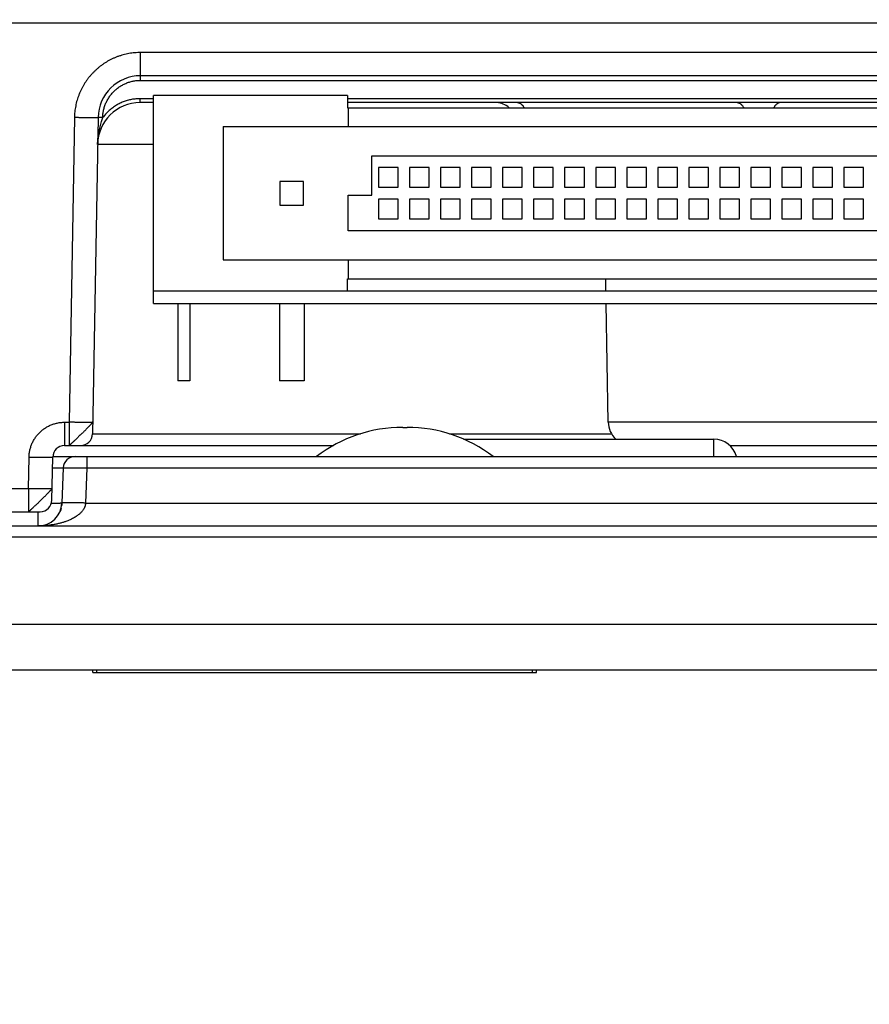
# Model space of a CAD drawing. Header units: inches. Extents: x 0 to 34, y 0 to 22.
# Tile 4 of 80: x 15.6 to 16.7, y 3 to 4.2. Entities that reach past the tile are written whole.
import ezdxf

# ---------------------------------------------------------------- set-up
doc = ezdxf.new("R2010")
doc.units = ezdxf.units.IN
doc.header["$LTSCALE"] = 1.87
doc.header["$MEASUREMENT"] = 0
doc.layers.get('0').update_dxf_attribs({"linetype": 'CONTINUOUS'})
doc.layers.add('DIMENSIONS', color=7, linetype='CONTINUOUS')
doc.styles.get("Standard").update_dxf_attribs({"font": 'txt', "width": 0.8})
doc.dimstyles.new('DIMSTYLE_1', dxfattribs={"dimtxt": 0.125, "dimasz": 0.18, "dimexe": 0.18, "dimexo": 0.0625, "dimgap": 0.09, "dimtad": 0, "dimtih": 1, "dimtoh": 1, "dimdec": 3, "dimzin": 4, "dimdsep": 46, "dimtxsty": 'STANDARD', "dimblk": '_FILLED', "dimblk1": '_FILLED', "dimblk2": '_FILLED', "dimcen": 0.09, "dimadec": 0, "dimazin": 0, "dimtp": 0.01, "dimtm": 0.01, "dimtfac": 1, "dimtdec": 3, "dimtofl": 0, "dimtmove": 0, "dimatfit": 3, "dimldrblk": '_FILLED', "dimfxl": 1, "dimtolj": 1, "dimtzin": 4, "dimarcsym": 0})

# ---------------------------------------------------------------- blocks, each defined once
blk = doc.blocks.new('*D15')
at = {"layer": 'DIMENSIONS', "color": 2, "linetype": 'CONTINUOUS'}
blk.add_line((16.8618, 3.7971), (16.8618, 2.6892), dxfattribs=at)
at = {"layer": 'DIMENSIONS', "color": 2, "linetype": 'CONTINUOUS', "width": 0.8}
for s, p in [(']', (16.9243, 2.5267)), ('44.06', (16.9243, 2.0267)), ('[', (16.9243, 1.9267)), ('1.734', (16.9243, 1.3017))]:
    blk.add_text(s, height=0.125, rotation=90, dxfattribs=at).set_placement(p)
blk = doc.blocks.new('_FILLED')
at = {"color": 0, "linetype": 'BYBLOCK'}
blk.add_solid([(0, 0), (-1, 0.1736), (-1, -0.1736)], dxfattribs=at)

msp = doc.modelspace()

# ---------------------------------------------------------------- linework, layer by layer
at = {"color": 7, "linetype": 'CONTINUOUS'}
for p, q in [((15.3203, 4.2007), (18.4033, 4.2007)), ((15.7765, 4.1279), (15.7765, 4.1632)), ((17.9471, 4.1632), (15.7765, 4.1632)), ((17.9471, 4.1337), (15.7765, 4.1337)), ((15.7765, 4.1279), (17.9471, 4.1279)), ((15.7759, 4.0997), (15.7759, 4.1046)), ((15.7928, 4.1046), (15.7759, 4.1046)), ((15.7928, 4.0997), (15.7759, 4.0997)), ((15.7928, 3.8447), (15.7928, 4.1087)), ((16.0388, 4.1087), (15.7928, 4.1087)), ((16.0388, 4.1087), (16.0388, 4.0932)), ((17.6848, 4.1046), (16.0388, 4.1046)), ((17.6848, 4.0997), (16.0388, 4.0997)), ((16.0388, 4.0932), (17.6848, 4.0932)), ((16.0398, 4.0932), (16.0398, 4.0692)), ((15.6925, 4.0806), (15.6858, 3.6942)), ((15.7225, 4.0806), (15.7155, 3.6794)), ((15.8813, 4.0692), (15.8813, 3.9002)), ((15.8813, 4.0692), (17.8423, 4.0692)), ((15.7928, 4.0466), (15.7219, 4.0466)), ((16.0698, 3.9822), (16.0698, 4.0322)), ((16.0698, 4.0322), (17.6538, 4.0322)), ((16.0783, 4.0172), (16.0783, 3.9922)), ((16.1033, 4.0172), (16.0783, 4.0172)), ((16.1033, 3.9922), (16.1033, 4.0172)), ((16.1177, 4.0172), (16.1177, 3.9922)), ((16.1427, 4.0172), (16.1177, 4.0172)), ((16.1427, 3.9922), (16.1427, 4.0172)), ((16.157, 4.0172), (16.157, 3.9922)), ((16.182, 4.0172), (16.157, 4.0172)), ((16.182, 3.9922), (16.182, 4.0172)), ((16.1964, 4.0172), (16.1964, 3.9922)), ((16.2214, 4.0172), (16.1964, 4.0172)), ((16.2214, 3.9922), (16.2214, 4.0172)), ((16.2358, 4.0172), (16.2358, 3.9922)), ((16.2608, 4.0172), (16.2358, 4.0172)), ((16.2608, 3.9922), (16.2608, 4.0172)), ((16.2751, 4.0172), (16.2751, 3.9922)), ((16.3001, 4.0172), (16.2751, 4.0172)), ((16.3001, 3.9922), (16.3001, 4.0172)), ((16.3395, 4.0172), (16.3145, 4.0172)), ((16.3145, 4.0172), (16.3145, 3.9922)), ((16.3395, 3.9922), (16.3395, 4.0172)), ((16.3789, 4.0172), (16.3539, 4.0172)), ((16.3539, 4.0172), (16.3539, 3.9922)), ((16.3789, 3.9922), (16.3789, 4.0172)), ((16.4182, 4.0172), (16.3932, 4.0172)), ((16.3932, 4.0172), (16.3932, 3.9922)), ((16.4182, 3.9922), (16.4182, 4.0172)), ((16.4576, 4.0172), (16.4326, 4.0172)), ((16.4326, 4.0172), (16.4326, 3.9922)), ((16.4576, 3.9922), (16.4576, 4.0172)), ((16.497, 4.0172), (16.472, 4.0172)), ((16.472, 4.0172), (16.472, 3.9922)), ((16.497, 3.9922), (16.497, 4.0172)), ((16.5364, 4.0172), (16.5114, 4.0172)), ((16.5114, 4.0172), (16.5114, 3.9922)), ((16.5364, 3.9922), (16.5364, 4.0172)), ((16.5757, 4.0172), (16.5507, 4.0172)), ((16.5507, 4.0172), (16.5507, 3.9922)), ((16.5757, 3.9922), (16.5757, 4.0172)), ((16.6151, 4.0172), (16.5901, 4.0172)), ((16.5901, 4.0172), (16.5901, 3.9922)), ((16.6151, 3.9922), (16.6151, 4.0172)), ((16.6545, 4.0172), (16.6295, 4.0172)), ((16.6295, 4.0172), (16.6295, 3.9922)), ((16.6545, 3.9922), (16.6545, 4.0172)), ((16.6938, 4.0172), (16.6688, 4.0172)), ((16.6688, 4.0172), (16.6688, 3.9922)), ((16.6938, 3.9922), (16.6938, 4.0172)), ((15.9533, 3.9997), (15.9533, 3.9697)), ((15.9833, 3.9997), (15.9533, 3.9997)), ((15.9833, 3.9697), (15.9833, 3.9997)), ((16.0783, 3.9922), (16.1033, 3.9922)), ((16.1177, 3.9922), (16.1427, 3.9922)), ((16.157, 3.9922), (16.182, 3.9922)), ((16.1964, 3.9922), (16.2214, 3.9922)), ((16.2358, 3.9922), (16.2608, 3.9922)), ((16.2751, 3.9922), (16.3001, 3.9922)), ((16.3145, 3.9922), (16.3395, 3.9922)), ((16.3539, 3.9922), (16.3789, 3.9922)), ((16.3932, 3.9922), (16.4182, 3.9922)), ((16.4326, 3.9922), (16.4576, 3.9922)), ((16.472, 3.9922), (16.497, 3.9922)), ((16.5114, 3.9922), (16.5364, 3.9922)), ((16.5507, 3.9922), (16.5757, 3.9922)), ((16.5901, 3.9922), (16.6151, 3.9922)), ((16.6295, 3.9922), (16.6545, 3.9922)), ((16.6688, 3.9922), (16.6938, 3.9922)), ((16.0398, 3.9372), (16.0398, 3.9822)), ((16.0398, 3.9822), (16.0698, 3.9822)), ((16.0783, 3.9772), (16.0783, 3.9522)), ((16.1033, 3.9772), (16.0783, 3.9772)), ((16.1033, 3.9522), (16.1033, 3.9772)), ((16.1177, 3.9772), (16.1177, 3.9522)), ((16.1427, 3.9772), (16.1177, 3.9772)), ((16.1427, 3.9522), (16.1427, 3.9772)), ((16.157, 3.9772), (16.157, 3.9522)), ((16.182, 3.9772), (16.157, 3.9772)), ((16.182, 3.9522), (16.182, 3.9772)), ((16.1964, 3.9772), (16.1964, 3.9522)), ((16.2214, 3.9772), (16.1964, 3.9772)), ((16.2214, 3.9522), (16.2214, 3.9772)), ((16.2358, 3.9772), (16.2358, 3.9522)), ((16.2608, 3.9772), (16.2358, 3.9772)), ((16.2608, 3.9522), (16.2608, 3.9772)), ((16.2751, 3.9772), (16.2751, 3.9522)), ((16.3001, 3.9772), (16.2751, 3.9772)), ((16.3001, 3.9522), (16.3001, 3.9772)), ((16.3395, 3.9772), (16.3145, 3.9772)), ((16.3145, 3.9772), (16.3145, 3.9522)), ((16.3395, 3.9522), (16.3395, 3.9772)), ((16.3789, 3.9772), (16.3539, 3.9772)), ((16.3539, 3.9772), (16.3539, 3.9522)), ((16.3789, 3.9522), (16.3789, 3.9772)), ((16.4182, 3.9772), (16.3932, 3.9772)), ((16.3932, 3.9772), (16.3932, 3.9522)), ((16.4182, 3.9522), (16.4182, 3.9772)), ((16.4576, 3.9772), (16.4326, 3.9772)), ((16.4326, 3.9772), (16.4326, 3.9522)), ((16.4576, 3.9522), (16.4576, 3.9772)), ((16.497, 3.9772), (16.472, 3.9772)), ((16.472, 3.9772), (16.472, 3.9522)), ((16.497, 3.9522), (16.497, 3.9772)), ((16.5364, 3.9772), (16.5114, 3.9772)), ((16.5114, 3.9772), (16.5114, 3.9522)), ((16.5364, 3.9522), (16.5364, 3.9772)), ((16.5757, 3.9772), (16.5507, 3.9772)), ((16.5507, 3.9772), (16.5507, 3.9522)), ((16.5757, 3.9522), (16.5757, 3.9772)), ((16.6151, 3.9772), (16.5901, 3.9772)), ((16.5901, 3.9772), (16.5901, 3.9522)), ((16.6151, 3.9522), (16.6151, 3.9772)), ((16.6545, 3.9772), (16.6295, 3.9772)), ((16.6295, 3.9772), (16.6295, 3.9522)), ((16.6545, 3.9522), (16.6545, 3.9772)), ((16.6938, 3.9772), (16.6688, 3.9772)), ((16.6688, 3.9772), (16.6688, 3.9522)), ((16.6938, 3.9522), (16.6938, 3.9772)), ((15.9533, 3.9697), (15.9833, 3.9697)), ((16.0783, 3.9522), (16.1033, 3.9522)), ((16.1177, 3.9522), (16.1427, 3.9522)), ((16.157, 3.9522), (16.182, 3.9522)), ((16.1964, 3.9522), (16.2214, 3.9522)), ((16.2358, 3.9522), (16.2608, 3.9522)), ((16.2751, 3.9522), (16.3001, 3.9522)), ((16.3145, 3.9522), (16.3395, 3.9522)), ((16.3539, 3.9522), (16.3789, 3.9522)), ((16.3932, 3.9522), (16.4182, 3.9522)), ((16.4326, 3.9522), (16.4576, 3.9522)), ((16.472, 3.9522), (16.497, 3.9522)), ((16.5114, 3.9522), (16.5364, 3.9522)), ((16.5507, 3.9522), (16.5757, 3.9522)), ((16.5901, 3.9522), (16.6151, 3.9522)), ((16.6295, 3.9522), (16.6545, 3.9522)), ((16.6688, 3.9522), (16.6938, 3.9522)), ((17.6838, 3.9372), (16.0398, 3.9372)), ((15.8813, 3.9002), (17.8423, 3.9002)), ((16.0398, 3.9002), (16.0398, 3.8762)), ((16.0388, 3.8607), (16.0388, 3.8762)), ((16.0388, 3.8762), (17.6848, 3.8762)), ((16.3669, 3.8607), (16.3666, 3.8762)), ((15.7928, 3.8607), (17.9308, 3.8607)), ((15.7928, 3.8447), (17.9958, 3.8447)), ((15.8238, 3.8447), (15.8238, 3.7467)), ((15.8388, 3.8447), (15.8388, 3.7467)), ((15.9528, 3.8447), (15.9528, 3.7467)), ((15.9838, 3.8447), (15.9838, 3.7467)), ((16.3698, 3.6942), (16.3671, 3.8447)), ((15.8388, 3.7467), (15.8238, 3.7467)), ((15.9838, 3.7467), (15.9528, 3.7467)), ((15.68, 3.6942), (15.68, 3.6647)), ((15.68, 3.6942), (15.6858, 3.6942)), ((15.6858, 3.6942), (15.6858, 3.6647)), ((16.1091, 3.6877), (16.1145, 3.6877)), ((16.7518, 3.6942), (16.3698, 3.6942)), ((15.7155, 3.6794), (16.0553, 3.6794)), ((16.1683, 3.6794), (16.3739, 3.6794)), ((16.1863, 3.6727), (16.5037, 3.6727)), ((16.5037, 3.6507), (16.5037, 3.6727)), ((15.68, 3.6647), (16.0211, 3.6647)), ((16.5241, 3.6647), (17.5359, 3.6647)), ((15.6343, 3.6102), (15.635, 3.65)), ((15.664, 3.5954), (15.665, 3.65)), ((15.665, 3.6507), (18.0585, 3.6507)), ((15.6932, 3.6507), (15.6932, 3.6507)), ((15.7083, 3.6507), (15.7083, 3.6362)), ((15.6783, 3.6362), (15.6767, 3.5916)), ((15.7083, 3.6362), (15.7067, 3.5916)), ((15.7083, 3.6362), (18.0153, 3.6362)), ((15.6119, 3.6102), (15.6343, 3.6102)), ((15.6343, 3.6102), (15.6343, 3.5807)), ((15.7067, 3.5916), (18.0169, 3.5916)), ((15.2466, 3.5807), (15.649, 3.5807)), ((15.6467, 3.5627), (15.6467, 3.5807)), ((15.3218, 3.5627), (18.4018, 3.5627)), ((15.3263, 3.5488), (18.3973, 3.5488)), ((18.2902, 3.3797), (15.4333, 3.3797)), ((15.7158, 3.3767), (15.7158, 3.3797)), ((15.7158, 3.3767), (16.2788, 3.3767)), ((15.7208, 3.3767), (15.7208, 3.3797)), ((16.2738, 3.3767), (16.2738, 3.3797)), ((16.2788, 3.3767), (16.2788, 3.3797))]:
    msp.add_line(p, q, dxfattribs=at)
for points in [[(15.6758, 3.585), (15.6757, 3.5849), (15.6754, 3.5839), (15.6751, 3.5829), (15.6747, 3.5819), (15.6743, 3.5809), (15.6742, 3.5806)], [(15.6767, 3.5916), (15.6767, 3.5908), (15.6766, 3.5899), (15.6765, 3.5889), (15.6764, 3.5885)]]:
    msp.add_lwpolyline(points, dxfattribs=at)
for centre, radius, start, end in [((15.7765, 4.0797), 0.054, 90, 179), ((15.7759, 4.0457), 0.054, 90, 179.0052), ((16.2271, 4.0747), 0.025, 47.7565, 87.5063), ((16.1091, 3.5077), 0.18, 90, 127.3972), ((16.1145, 3.5077), 0.18, 52.6028, 90), ((16.3998, 3.6947), 0.03, 181, 227.1672), ((15.7005, 3.6797), 0.015, 270.0018, 359), ((16.5037, 3.6427), 0.03, 15.4691, 90), ((15.68, 3.6497), 0.015, 90, 179), ((15.6933, 3.6357), 0.015, 90, 178), ((15.6467, 3.5927), 0.03, 270, 358), ((15.649, 3.5957), 0.015, 270, 359)]:
    msp.add_arc(centre, radius, start, end, dxfattribs=at)
for points, knots in [([(15.7765, 4.1632), (15.7753, 4.1632), (15.7728, 4.1631), (15.7691, 4.1629), (15.7654, 4.1625), (15.7617, 4.1619), (15.758, 4.1611), (15.7544, 4.1602), (15.7508, 4.1592), (15.7473, 4.158), (15.7438, 4.1566), (15.7404, 4.1551), (15.7371, 4.1534), (15.7338, 4.1516), (15.7307, 4.1496), (15.7276, 4.1475), (15.7246, 4.1453), (15.7217, 4.1429), (15.719, 4.1404), (15.7163, 4.1378), (15.7138, 4.1351), (15.7113, 4.1322), (15.709, 4.1293), (15.7069, 4.1262), (15.7049, 4.1231), (15.703, 4.1199), (15.7013, 4.1166), (15.6997, 4.1132), (15.6982, 4.1097), (15.697, 4.1062), (15.6958, 4.1027), (15.6949, 4.0991), (15.6941, 4.0954), (15.6934, 4.0918), (15.693, 4.0881), (15.6926, 4.0844), (15.6925, 4.0819), (15.6925, 4.0806)], [0, 0, 0, 0, 0.028451, 0.05698, 0.085557, 0.114152, 0.142736, 0.171303, 0.199873, 0.228462, 0.257063, 0.285657, 0.314237, 0.342813, 0.37139, 0.399972, 0.428554, 0.457135, 0.485714, 0.514295, 0.542876, 0.571458, 0.600039, 0.628619, 0.657197, 0.685775, 0.714359, 0.742955, 0.771555, 0.800145, 0.828717, 0.857287, 0.885874, 0.914468, 0.943042, 0.971563, 1, 1, 1, 1]), ([(15.7284, 4.0806), (15.7284, 4.0814), (15.7285, 4.083), (15.7287, 4.0854), (15.7291, 4.0878), (15.7295, 4.0902), (15.7301, 4.0925), (15.7308, 4.0948), (15.7316, 4.0971), (15.7325, 4.0993), (15.7336, 4.1015), (15.7347, 4.1036), (15.736, 4.1057), (15.7373, 4.1077), (15.7387, 4.1096), (15.7403, 4.1115), (15.7419, 4.1133), (15.7436, 4.1149), (15.7454, 4.1165), (15.7473, 4.1181), (15.7493, 4.1195), (15.7513, 4.1208), (15.7534, 4.122), (15.7555, 4.1231), (15.7577, 4.1241), (15.76, 4.125), (15.7623, 4.1258), (15.7646, 4.1264), (15.7669, 4.127), (15.7693, 4.1274), (15.7717, 4.1277), (15.7741, 4.1279), (15.7757, 4.1279), (15.7765, 4.1279)], [0, 0, 0, 0, 0.032045, 0.064204, 0.096441, 0.128719, 0.161006, 0.193275, 0.225536, 0.257815, 0.290122, 0.322438, 0.35474, 0.387026, 0.419304, 0.451581, 0.483859, 0.516137, 0.548415, 0.580694, 0.612977, 0.645269, 0.677575, 0.709887, 0.742184, 0.774446, 0.806686, 0.838936, 0.871211, 0.903487, 0.935735, 0.967917, 1, 1, 1, 1]), ([(15.7759, 4.1046), (15.775, 4.1046), (15.7732, 4.1046), (15.7704, 4.1044), (15.7677, 4.1041), (15.765, 4.1036), (15.7623, 4.103), (15.7596, 4.1023), (15.757, 4.1015), (15.7544, 4.1006), (15.7518, 4.0995), (15.7493, 4.0983), (15.7469, 4.097), (15.7445, 4.0956), (15.7422, 4.094), (15.7399, 4.0924), (15.7378, 4.0907), (15.7357, 4.0888), (15.7337, 4.0869), (15.7319, 4.0849), (15.7301, 4.0828), (15.729, 4.0813), (15.7284, 4.0806)], [0, 0, 0, 0, 0.049482, 0.09917, 0.149023, 0.199001, 0.249068, 0.299189, 0.34933, 0.399455, 0.449542, 0.499613, 0.549702, 0.599841, 0.650053, 0.700305, 0.750549, 0.800738, 0.850824, 0.90076, 0.950501, 1, 1, 1, 1]), ([(16.2546, 4.0997), (16.2549, 4.0997), (16.2554, 4.0997), (16.2561, 4.0995), (16.2569, 4.0993), (16.2576, 4.099), (16.2583, 4.0986), (16.259, 4.0981), (16.2597, 4.0975), (16.2604, 4.0969), (16.261, 4.0962), (16.2617, 4.0954), (16.2623, 4.0945), (16.2627, 4.0937), (16.263, 4.0933), (16.263, 4.0932)], [0, 0, 0, 0, 0.067146, 0.135004, 0.204252, 0.275512, 0.349325, 0.426146, 0.506338, 0.590175, 0.677848, 0.769473, 0.865099, 0.964716, 1, 1, 1, 1]), ([(16.5333, 4.0997), (16.5335, 4.0997), (16.534, 4.0997), (16.5348, 4.0995), (16.5355, 4.0993), (16.5363, 4.099), (16.537, 4.0986), (16.5377, 4.0981), (16.5384, 4.0975), (16.5391, 4.0969), (16.5397, 4.0962), (16.5403, 4.0954), (16.5409, 4.0945), (16.5414, 4.0937), (16.5416, 4.0933), (16.5417, 4.0932)], [0, 0, 0, 0, 0.067148, 0.135007, 0.204257, 0.275519, 0.349334, 0.426157, 0.506351, 0.59019, 0.677866, 0.769493, 0.865121, 0.96474, 1, 1, 1, 1]), ([(16.5883, 4.0997), (16.588, 4.0997), (16.5875, 4.0997), (16.5868, 4.0995), (16.586, 4.0993), (16.5853, 4.099), (16.5846, 4.0986), (16.5839, 4.0981), (16.5832, 4.0975), (16.5825, 4.0969), (16.5819, 4.0962), (16.5812, 4.0954), (16.5806, 4.0945), (16.5802, 4.0937), (16.5799, 4.0933), (16.5799, 4.0932)], [0, 0, 0, 0, 0.067146, 0.135004, 0.204252, 0.275512, 0.349325, 0.426146, 0.506338, 0.590175, 0.677848, 0.769473, 0.865099, 0.964716, 1, 1, 1, 1]), ([(15.7225, 4.0806), (15.7225, 4.0806), (15.7224, 4.0806), (15.7223, 4.0806), (15.722, 4.0806), (15.7217, 4.0805), (15.7212, 4.0805), (15.7207, 4.0805), (15.72, 4.0805), (15.7193, 4.0805), (15.7185, 4.0804), (15.7175, 4.0804), (15.7165, 4.0804), (15.7155, 4.0804), (15.7143, 4.0804), (15.7131, 4.0804), (15.7118, 4.0804), (15.7104, 4.0804), (15.709, 4.0804), (15.7075, 4.0804), (15.706, 4.0805), (15.7044, 4.0805), (15.7028, 4.0805), (15.7011, 4.0805), (15.6994, 4.0805), (15.6977, 4.0806), (15.696, 4.0806), (15.6943, 4.0806), (15.6931, 4.0806), (15.6925, 4.0806)], [0, 0, 0, 0, 0.001971, 0.007137, 0.015621, 0.027416, 0.042492, 0.0608, 0.082281, 0.106863, 0.134464, 0.164992, 0.198342, 0.234403, 0.273054, 0.314163, 0.357592, 0.403194, 0.450815, 0.500293, 0.551463, 0.60415, 0.658177, 0.713361, 0.769515, 0.826449, 0.883971, 0.941887, 1, 1, 1, 1]), ([(15.7219, 4.0466), (15.7219, 4.0478), (15.722, 4.0503), (15.7223, 4.0539), (15.7228, 4.0577), (15.7234, 4.0614), (15.7241, 4.0652), (15.725, 4.0689), (15.7259, 4.0723), (15.7268, 4.0754), (15.7276, 4.0781), (15.7282, 4.0798), (15.7284, 4.0806)], [0, 0, 0, 0, 0.104189, 0.21031, 0.318179, 0.428058, 0.539841, 0.651048, 0.75475, 0.846697, 0.928091, 1, 1, 1, 1]), ([(15.7284, 4.0806), (15.7282, 4.0806), (15.7279, 4.0806), (15.7274, 4.0806), (15.7269, 4.0806), (15.7264, 4.0806), (15.7259, 4.0807), (15.7255, 4.0807), (15.725, 4.0807), (15.7246, 4.0807), (15.7243, 4.0807), (15.7239, 4.0807), (15.7236, 4.0807), (15.7233, 4.0807), (15.7231, 4.0807), (15.7229, 4.0807), (15.7227, 4.0807), (15.7226, 4.0807), (15.7226, 4.0806), (15.7225, 4.0806), (15.7225, 4.0806)], [0, 0, 0, 0, 0.087145, 0.173622, 0.258774, 0.341952, 0.422524, 0.499878, 0.573425, 0.642606, 0.706896, 0.765807, 0.818892, 0.865747, 0.906017, 0.939399, 0.965641, 0.984549, 0.995996, 1, 1, 1, 1]), ([(15.635, 3.65), (15.635, 3.6507), (15.6351, 3.6523), (15.6353, 3.6546), (15.6356, 3.6569), (15.6361, 3.6592), (15.6367, 3.6615), (15.6374, 3.6637), (15.6382, 3.6659), (15.6391, 3.668), (15.6401, 3.6701), (15.6413, 3.6721), (15.6425, 3.6741), (15.6439, 3.676), (15.6453, 3.6779), (15.6468, 3.6796), (15.6485, 3.6813), (15.6502, 3.6829), (15.6519, 3.6844), (15.6538, 3.6858), (15.6557, 3.6871), (15.6577, 3.6883), (15.6598, 3.6894), (15.6619, 3.6904), (15.6641, 3.6913), (15.6663, 3.692), (15.6685, 3.6927), (15.6708, 3.6932), (15.6731, 3.6937), (15.6754, 3.694), (15.6777, 3.6941), (15.6792, 3.6942), (15.68, 3.6942)], [0, 0, 0, 0, 0.033397, 0.066768, 0.100121, 0.133464, 0.166808, 0.200154, 0.233497, 0.266836, 0.300172, 0.33351, 0.366858, 0.400213, 0.433558, 0.466886, 0.500226, 0.533598, 0.566968, 0.600302, 0.633628, 0.666983, 0.700352, 0.733699, 0.767022, 0.800349, 0.833696, 0.867067, 0.900442, 0.933761, 0.966967, 1, 1, 1, 1]), ([(15.7158, 3.6942), (15.7158, 3.6942), (15.7157, 3.6941), (15.7155, 3.6941), (15.7153, 3.6941), (15.7149, 3.6941), (15.7145, 3.694), (15.7139, 3.694), (15.7133, 3.694), (15.7125, 3.694), (15.7117, 3.694), (15.7108, 3.694), (15.7098, 3.694), (15.7087, 3.694), (15.7076, 3.694), (15.7063, 3.694), (15.705, 3.694), (15.7037, 3.694), (15.7022, 3.694), (15.7008, 3.694), (15.6992, 3.694), (15.6976, 3.694), (15.696, 3.694), (15.6944, 3.694), (15.6927, 3.6941), (15.691, 3.6941), (15.6893, 3.6941), (15.6875, 3.6941), (15.6864, 3.6942), (15.6858, 3.6942)], [0, 0, 0, 0, 0.001971, 0.007137, 0.015621, 0.027417, 0.042493, 0.060802, 0.082284, 0.106866, 0.134468, 0.164996, 0.198347, 0.234408, 0.273059, 0.314169, 0.357598, 0.4032, 0.45082, 0.500299, 0.551468, 0.604155, 0.658181, 0.713364, 0.769518, 0.826451, 0.883973, 0.941888, 1, 1, 1, 1]), ([(15.7158, 3.6942), (15.7158, 3.6941), (15.7157, 3.694), (15.7156, 3.6939), (15.7155, 3.6937), (15.7152, 3.6934), (15.7149, 3.6931), (15.7146, 3.6927), (15.7142, 3.6923), (15.7137, 3.6918), (15.7133, 3.6913), (15.7128, 3.6908), (15.7122, 3.6902), (15.7116, 3.6896), (15.711, 3.6889), (15.7103, 3.6882), (15.7096, 3.6874), (15.7088, 3.6866), (15.7079, 3.6857), (15.707, 3.6847), (15.7061, 3.6838), (15.7051, 3.6828), (15.7041, 3.6818), (15.7031, 3.6809), (15.7021, 3.68), (15.7012, 3.6792), (15.7004, 3.6784), (15.6995, 3.6776), (15.6987, 3.6767), (15.6978, 3.6759), (15.697, 3.675), (15.696, 3.6741), (15.6951, 3.6731), (15.6942, 3.6723), (15.6933, 3.6714), (15.6924, 3.6706), (15.6916, 3.6699), (15.6909, 3.6692), (15.6902, 3.6686), (15.6896, 3.668), (15.689, 3.6675), (15.6885, 3.667), (15.688, 3.6665), (15.6875, 3.6661), (15.6871, 3.6657), (15.6867, 3.6654), (15.6864, 3.6651), (15.6862, 3.6649), (15.686, 3.6648), (15.6859, 3.6647), (15.6858, 3.6647), (15.6858, 3.6647)], [0, 0, 0, 0, 0.002654, 0.007036, 0.013299, 0.021519, 0.031758, 0.044033, 0.058065, 0.073416, 0.089709, 0.107027, 0.125626, 0.145765, 0.167606, 0.191315, 0.217067, 0.244794, 0.274368, 0.305579, 0.33812, 0.371467, 0.40468, 0.43678, 0.467426, 0.496691, 0.524764, 0.552327, 0.580179, 0.608994, 0.638867, 0.669645, 0.70094, 0.731753, 0.761146, 0.788692, 0.814347, 0.838098, 0.860037, 0.880153, 0.898587, 0.915744, 0.931983, 0.947267, 0.961038, 0.972807, 0.982365, 0.989757, 0.995076, 0.998437, 1, 1, 1, 1]), ([(15.635, 3.65), (15.6356, 3.6499), (15.6367, 3.6499), (15.6385, 3.6499), (15.6402, 3.6499), (15.6419, 3.6499), (15.6436, 3.6498), (15.6452, 3.6498), (15.6469, 3.6498), (15.6484, 3.6498), (15.65, 3.6498), (15.6515, 3.6498), (15.6529, 3.6497), (15.6543, 3.6497), (15.6556, 3.6497), (15.6568, 3.6497), (15.658, 3.6497), (15.659, 3.6497), (15.66, 3.6498), (15.6609, 3.6498), (15.6618, 3.6498), (15.6625, 3.6498), (15.6632, 3.6498), (15.6637, 3.6498), (15.6642, 3.6498), (15.6645, 3.6499), (15.6648, 3.6499), (15.6649, 3.6499), (15.665, 3.6499), (15.665, 3.65)], [0, 0, 0, 0, 0.058113, 0.116028, 0.17355, 0.230484, 0.286638, 0.341822, 0.395848, 0.448535, 0.499705, 0.549184, 0.596805, 0.642407, 0.685836, 0.726945, 0.765596, 0.801657, 0.835008, 0.865535, 0.893136, 0.917718, 0.939199, 0.957508, 0.972583, 0.984379, 0.992863, 0.998029, 1, 1, 1, 1]), ([(15.6648, 3.6364), (15.6648, 3.6364), (15.6653, 3.6364), (15.6662, 3.6364), (15.6676, 3.6364), (15.6689, 3.6364), (15.6701, 3.6364), (15.6713, 3.6364), (15.6723, 3.6364), (15.6733, 3.6364), (15.6743, 3.6364), (15.6751, 3.6364), (15.6758, 3.6364), (15.6765, 3.6364), (15.677, 3.6363), (15.6774, 3.6363), (15.6778, 3.6363), (15.6781, 3.6363), (15.6782, 3.6363), (15.6783, 3.6362), (15.6783, 3.6362)], [0, 0, 0, 0, 0.002312, 0.107928, 0.209071, 0.305367, 0.396462, 0.482057, 0.5619, 0.635747, 0.703327, 0.764377, 0.818688, 0.866112, 0.906522, 0.939787, 0.965786, 0.984443, 0.995747, 1, 1, 1, 1]), ([(15.6783, 3.6362), (15.6783, 3.6362), (15.6784, 3.6363), (15.6785, 3.6363), (15.6788, 3.6363), (15.6791, 3.6363), (15.6796, 3.6363), (15.6801, 3.6364), (15.6808, 3.6364), (15.6815, 3.6364), (15.6823, 3.6364), (15.6833, 3.6364), (15.6843, 3.6364), (15.6853, 3.6364), (15.6865, 3.6364), (15.6877, 3.6364), (15.689, 3.6364), (15.6904, 3.6364), (15.6918, 3.6364), (15.6933, 3.6364), (15.6948, 3.6364), (15.6964, 3.6364), (15.698, 3.6364), (15.6997, 3.6363), (15.7014, 3.6363), (15.7031, 3.6363), (15.7048, 3.6363), (15.7065, 3.6362), (15.7077, 3.6362), (15.7083, 3.6362)], [0, 0, 0, 0, 0.001987, 0.007174, 0.01568, 0.0275, 0.042601, 0.060936, 0.082444, 0.107054, 0.134683, 0.165238, 0.198617, 0.234707, 0.273387, 0.314523, 0.357975, 0.403596, 0.451228, 0.50071, 0.551873, 0.604542, 0.658539, 0.71368, 0.769782, 0.826656, 0.884111, 0.941956, 1, 1, 1, 1]), ([(15.6343, 3.6102), (15.6349, 3.6102), (15.636, 3.6101), (15.6378, 3.6101), (15.6395, 3.6101), (15.6412, 3.6101), (15.6429, 3.61), (15.6446, 3.61), (15.6462, 3.61), (15.6477, 3.61), (15.6493, 3.61), (15.6508, 3.61), (15.6522, 3.61), (15.6536, 3.61), (15.6549, 3.61), (15.6561, 3.61), (15.6573, 3.61), (15.6583, 3.61), (15.6593, 3.61), (15.6603, 3.61), (15.6611, 3.61), (15.6618, 3.61), (15.6625, 3.61), (15.663, 3.61), (15.6635, 3.6101), (15.6638, 3.6101), (15.6641, 3.6101), (15.6642, 3.6101), (15.6643, 3.6102), (15.6643, 3.6102)], [0, 0, 0, 0, 0.058051, 0.11592, 0.173427, 0.230371, 0.286534, 0.34172, 0.395751, 0.448443, 0.499621, 0.549106, 0.596734, 0.642342, 0.685777, 0.726893, 0.76555, 0.801618, 0.834975, 0.865508, 0.893114, 0.917701, 0.939187, 0.957499, 0.972578, 0.984376, 0.992862, 0.998028, 1, 1, 1, 1]), ([(15.6643, 3.6102), (15.6643, 3.6101), (15.6643, 3.6101), (15.6642, 3.61), (15.664, 3.6098), (15.6638, 3.6095), (15.6636, 3.6092), (15.6633, 3.6089), (15.6629, 3.6085), (15.6624, 3.608), (15.662, 3.6075), (15.6614, 3.607), (15.6609, 3.6064), (15.6603, 3.6058), (15.6597, 3.6051), (15.659, 3.6044), (15.6583, 3.6036), (15.6575, 3.6028), (15.6566, 3.6019), (15.6557, 3.601), (15.6548, 3.6001), (15.6538, 3.5992), (15.6529, 3.5983), (15.652, 3.5975), (15.6512, 3.5966), (15.6504, 3.5958), (15.6495, 3.595), (15.6487, 3.5941), (15.6478, 3.5932), (15.6468, 3.5922), (15.6459, 3.5912), (15.6449, 3.5902), (15.6439, 3.5893), (15.6429, 3.5884), (15.642, 3.5875), (15.6412, 3.5868), (15.6403, 3.586), (15.6396, 3.5854), (15.6389, 3.5847), (15.6383, 3.5842), (15.6377, 3.5836), (15.6372, 3.5831), (15.6367, 3.5827), (15.6362, 3.5822), (15.6358, 3.5818), (15.6354, 3.5815), (15.6351, 3.5812), (15.6348, 3.581), (15.6346, 3.5808), (15.6344, 3.5807), (15.6343, 3.5807), (15.6343, 3.5807)], [0, 0, 0, 0, 0.001559, 0.00492, 0.01024, 0.017634, 0.027194, 0.038965, 0.052739, 0.068029, 0.08428, 0.101458, 0.11992, 0.140072, 0.162042, 0.18581, 0.211458, 0.238994, 0.268397, 0.299243, 0.330571, 0.361356, 0.391203, 0.419953, 0.447708, 0.475167, 0.503157, 0.532382, 0.563034, 0.595185, 0.628485, 0.661918, 0.694515, 0.725773, 0.755422, 0.783257, 0.80912, 0.832916, 0.854808, 0.874957, 0.893525, 0.910781, 0.926994, 0.942255, 0.956199, 0.968406, 0.9786, 0.986794, 0.993037, 0.997391, 1, 1, 1, 1]), ([(15.7067, 3.5916), (15.7067, 3.5913), (15.7066, 3.5907), (15.7065, 3.5898), (15.7062, 3.5888), (15.706, 3.5878), (15.7056, 3.5868), (15.7051, 3.5858), (15.7046, 3.5847), (15.7039, 3.5836), (15.7032, 3.5825), (15.7023, 3.5813), (15.7013, 3.5802), (15.7001, 3.579), (15.6988, 3.5777), (15.6973, 3.5765), (15.6955, 3.5752), (15.6935, 3.5739), (15.6912, 3.5725), (15.6887, 3.5712), (15.6858, 3.5699), (15.6826, 3.5686), (15.6791, 3.5674), (15.6753, 3.5663), (15.6711, 3.5652), (15.6666, 3.5644), (15.6619, 3.5636), (15.657, 3.5631), (15.6519, 3.5628), (15.6485, 3.5627), (15.6467, 3.5627)], [0, 0, 0, 0, 0.013066, 0.026425, 0.040169, 0.054441, 0.069376, 0.085097, 0.101725, 0.119417, 0.138334, 0.158603, 0.180281, 0.203473, 0.228564, 0.255996, 0.286209, 0.319549, 0.356191, 0.396308, 0.44018, 0.488087, 0.54012, 0.596237, 0.656319, 0.720089, 0.787073, 0.85658, 0.927805, 1, 1, 1, 1]), ([(15.6767, 3.5916), (15.6767, 3.5916), (15.6766, 3.5916), (15.6765, 3.5915), (15.6762, 3.5915), (15.6759, 3.5914), (15.6754, 3.5914), (15.6749, 3.5914), (15.6742, 3.5913), (15.6735, 3.5913), (15.6727, 3.5913), (15.6718, 3.5912), (15.6708, 3.5912), (15.6697, 3.5912), (15.6685, 3.5912), (15.6673, 3.5912), (15.666, 3.5912), (15.6647, 3.5912), (15.6638, 3.5912), (15.6634, 3.5912)], [0, 0, 0, 0, 0.005902, 0.018094, 0.037453, 0.064101, 0.098014, 0.139111, 0.187269, 0.242337, 0.304136, 0.372462, 0.447088, 0.527764, 0.614221, 0.706168, 0.803296, 0.905279, 1, 1, 1, 1]), ([(15.7067, 3.5916), (15.7061, 3.5917), (15.705, 3.5917), (15.7032, 3.5918), (15.7015, 3.5918), (15.6998, 3.5919), (15.6981, 3.5919), (15.6965, 3.5919), (15.6949, 3.592), (15.6933, 3.592), (15.6917, 3.592), (15.6903, 3.5921), (15.6888, 3.5921), (15.6875, 3.5921), (15.6862, 3.5921), (15.6849, 3.5921), (15.6838, 3.5921), (15.6827, 3.5921), (15.6817, 3.5921), (15.6808, 3.592), (15.68, 3.592), (15.6792, 3.592), (15.6786, 3.5919), (15.678, 3.5919), (15.6776, 3.5919), (15.6772, 3.5918), (15.677, 3.5918), (15.6768, 3.5917), (15.6767, 3.5917), (15.6767, 3.5916)], [0, 0, 0, 0, 0.058008, 0.115816, 0.17323, 0.230057, 0.286105, 0.341185, 0.395112, 0.447704, 0.498784, 0.54818, 0.595726, 0.64126, 0.68463, 0.725689, 0.764299, 0.800328, 0.833657, 0.864172, 0.891772, 0.916367, 0.937876, 0.956231, 0.971377, 0.983279, 0.991925, 0.997371, 1, 1, 1, 1]), ([(18.3501, 3.4376), (18.0193, 3.4376), (17.3579, 3.4376), (16.3657, 3.4376), (15.7042, 3.4376), (15.3735, 3.4376)], [0, 0, 0, 0, 0.333333, 0.666667, 1, 1, 1, 1])]:
    msp.add_open_spline(points, degree=3, knots=knots, dxfattribs=at)

# ---------------------------------------------------------------- dimensions: what is measured, and where the dimension line sits
at = {"layer": 'DIMENSIONS', "color": 2, "linetype": 'CONTINUOUS'}
dim = msp.add_ordinate_dim(feature_location=(16.861789, 3.797095), offset=(0, -1.1079), dtype=1, origin=(15.127291, 5.898437), dimstyle='DIMSTYLE_1', dxfattribs=at)
dim.commit()
dim.dimension.update_dxf_attribs({"geometry": '*D15', "text_midpoint": (16.861789, 1.964195)})

doc.saveas('drawing.dxf')
